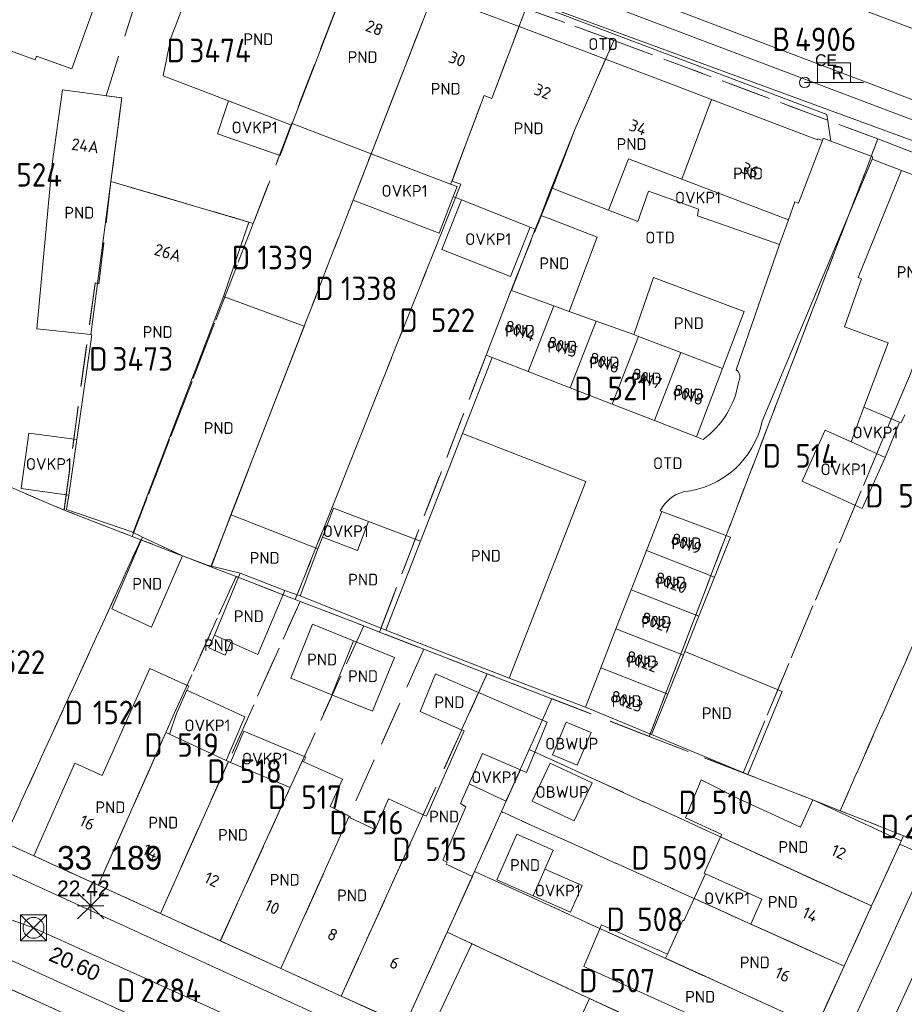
# Model space of a CAD drawing. Header units: metres. Extents: x 207644 to 210135, y 370459 to 373417.
# Tile 223 of 256: x 207975 to 208043, y 372463 to 372538. Entities that reach past the tile are written whole.
import ezdxf
from ezdxf.enums import TextEntityAlignment as Align

# ---------------------------------------------------------------- set-up
doc = ezdxf.new("R2010")
doc.units = ezdxf.units.M
doc.linetypes.add('HIDDEN2', pattern=[4.7625, 3.175, -1.5875])
for name, color, linetype in [('CON_BxH300x300mm', 7, 'Continuous'), ('CON_BxH500x750mm', 7, 'Continuous'), ('GB', 1, 'Continuous'), ('GB07', 1, 'Continuous'), ('GB11', 1, 'Continuous'), ('INV_BxH300x300mm', 7, 'Continuous'), ('KAD_perceelnummer', 212, 'Continuous'), ('KAD_sectie', 212, 'Continuous'), ('KAD_Vastgesteld_Perceel', 212, 'Continuous'), ('KO_INSPECTIE', 7, 'Continuous'), ('NAR', 7, 'Continuous'), ('NLV_inspectieput', 7, 'Continuous'), ('NNR_inspectieput', 7, 'Continuous'), ('NOD_inspectieput', 7, 'Continuous'), ('OBWUP', 7, 'Continuous'), ('OTD', 7, 'Continuous'), ('OVKP1', 7, 'Continuous'), ('PND', 7, 'Continuous'), ('trottoirkolk', 7, 'Continuous')]:
    doc.layers.add(name, color=color, linetype=linetype)
for name, color, linetype, lineweight in [('GIMGMV', 7, 'Continuous', 25), ('GMV', 7, 'Continuous', 25), ('GP1', 7, 'Continuous', 30), ('Q21_lantaarnpaal', 1, 'Continuous', 0), ('Q28_rioolput', 153, 'Continuous', 0), ('Q89_trottoirkolk_rechts', 153, 'Continuous', 0)]:
    doc.layers.add(name, color=color, linetype=linetype, lineweight=lineweight)
doc.styles.add('ISO', font='isocpeur.ttf', dxfattribs={"height": 1})
doc.styles.add('ISOCP', font='ISOCP.shx', dxfattribs={"height": 1.8})

# ---------------------------------------------------------------- blocks, each defined once
blk = doc.blocks.new('ACMAP_ANN_TEMPLATE_Vastgesteld_Perceelnummer')
at = {"layer": 'KAD_perceelnummer', "style": 'ISOCP'}
blk.add_attdef('Perceelnummer', text='', height=1.8, dxfattribs=at).set_placement((0, 0), align=Align.MIDDLE)
at = {"layer": 'KAD_sectie', "style": 'ISOCP'}
blk.add_attdef('sectie', text='', height=1.8, dxfattribs=at).set_placement((-2.7, 0), align=Align.MIDDLE_RIGHT)
blk = doc.blocks.new('Q89')
for p, q in [((1, 0), (0, 0)), ((3.5, 0), (4.5, 0))]:
    blk.add_line(p, q)
blk.add_lwpolyline([(1, 0), (3.5, 0), (3.5, 1.5), (1, 1.5), (1, 0)])
blk.add_text('R', height=1).set_placement((2.066, 0.247))
blk = doc.blocks.new('Q28')
at = {"linetype": 'Continuous'}
for p, q in [((-1, -1), (1, 1)), ((-1, 1), (1, -1))]:
    blk.add_line(p, q, dxfattribs=at)
blk.add_lwpolyline([(1, 1), (1, -1), (-1, -1), (-1, 1)], close=True)
blk = doc.blocks.new('Q21')
for p, q in [((-1, 1), (0, 0)), ((0, 1), (0, 0)), ((0, 0), (1, 1)), ((-1, 0), (0, 0)), ((-1, -1), (0, 0)), ((0, 0), (1, 0)), ((0, 0), (0, -1)), ((0, 0), (1, -1))]:
    blk.add_line(p, q)

msp = doc.modelspace()

# ---------------------------------------------------------------- linework, layer by layer
at = {"layer": 'CON_BxH300x300mm', "color": 253, "linetype": 'Continuous', "lineweight": 13}
for points in [[(207976.36, 372468.86), (207924.62, 372487.39)], [(208035.3, 372442.25), (207976.36, 372468.86)]]:
    msp.add_lwpolyline(points, dxfattribs=at)
at = {"layer": 'CON_BxH500x750mm', "color": 253, "linetype": 'Continuous', "lineweight": 13}
msp.add_lwpolyline([(207962.89, 372558.59), (208070.07, 372519.28)], dxfattribs=at)
at = {"layer": 'GB', "color": 253, "linetype": 'Continuous', "lineweight": 13}
for points in [[(207986.845, 372536.845), (207990.442, 372546.275)], [(208006.912, 372540.207), (208013.469, 372537.731)], [(208013.469, 372537.731), (208020.079, 372535.236)], [(207986.279, 372533.967), (207986.845, 372536.845)], [(207976.495, 372535.188), (207973.445, 372536.289)], [(207976.593, 372535.457), (207976.495, 372535.188)], [(208025.34, 372533.25), (208020.079, 372535.236)], [(207991.265, 372532.042), (207986.279, 372533.967)], [(207977.791, 372527.237), (207978.582, 372532.903)], [(207978.582, 372532.903), (207983.108, 372532.271)], [(208028.188, 372532.165), (208025.34, 372533.25)], [(207983.108, 372532.271), (207982.277, 372525.895)], [(208036.292, 372529.079), (208028.188, 372532.165)], [(208017.725, 372529.866), (208015.96, 372525.401)], [(208036.656, 372529.026), (208034.831, 372524.232)], [(208036.32, 372529.154), (208036.292, 372529.079)], [(208036.656, 372529.026), (208036.32, 372529.154)], [(208039.4, 372518.551), (208042.709, 372526.736)], [(208042.709, 372526.736), (208048.637, 372524.505)], [(207982.277, 372525.895), (207992.809, 372522.792)], [(208015.676, 372524.682), (208015.96, 372525.401)], [(208015.96, 372525.401), (208016.513, 372525.186)], [(208015.129, 372523.298), (208015.676, 372524.682)], [(208034.558, 372524.335), (208034.055, 372522.958)], [(208034.831, 372524.232), (208034.558, 372524.335)], [(208014.713, 372522.246), (208015.129, 372523.298)], [(208015.777, 372523.049), (208015.129, 372523.298)], [(208019.44, 372521.639), (208015.777, 372523.049)], [(208039.636, 372518.447), (208039.4, 372518.551)], [(207983.985, 372499.061), (207990.881, 372517.11)], [(208010.961, 372512.628), (208012.856, 372517.581)], [(208012.856, 372517.581), (208012.895, 372517.567)], [(208030.673, 372515.956), (208029.017, 372511.604)], [(207997.045, 372514.825), (207991.454, 372500.426)], [(207979.662, 372506.173), (207980.822, 372514.182)], [(208011.217, 372512.528), (208010.961, 372512.628)], [(208011.417, 372512.45), (208011.217, 372512.528)], [(208011.417, 372512.45), (208014.174, 372511.378)], [(208014.174, 372511.378), (208017.387, 372510.127)], [(208027.027, 372506.376), (208029.017, 372511.604)], [(208020.601, 372508.877), (208017.387, 372510.127)], [(208023.814, 372507.626), (208020.601, 372508.877)], [(208027.027, 372506.376), (208023.814, 372507.626)], [(207979.048, 372501.932), (207979.662, 372506.173)], [(207978.889, 372500.831), (207979.048, 372501.932)], [(207983.985, 372499.061), (207983.938, 372499.084)], [(207984.679, 372498.718), (207983.985, 372499.061)], [(208027.22, 372492.682), (208026.137, 372489.968)], [(207981.594, 372480.497), (207985.261, 372488.685)], [(207985.261, 372488.685), (207988.225, 372487.327)], [(208023.605, 372483.629), (208018.548, 372485.727)], [(207976.383, 372474.363), (207979.518, 372481.454)], [(207979.518, 372481.454), (207981.594, 372480.497)], [(208030.21, 372478.745), (208034.995, 372476.558)], [(208034.995, 372476.558), (208035.937, 372478.641)], [(208035.937, 372478.641), (208042.685, 372475.498)], [(208000.559, 372477.261), (208002.479, 372476.383)], [(208011.78, 372472.527), (208013.303, 372476.005)], [(208027.621, 372473.04), (208028.876, 372475.805)], [(208028.876, 372475.805), (208028.961, 372475.991)], [(208042.569, 372475.243), (208040.418, 372470.529)], [(208042.685, 372475.498), (208042.569, 372475.243)], [(207976.383, 372474.363), (207981.307, 372472.117)], [(208016.085, 372474.786), (208014.561, 372471.309)], [(208007.641, 372474.023), (208007.965, 372473.875)], [(208007.965, 372473.875), (208007.893, 372473.716)], [(208009.912, 372472.789), (208004.741, 372461.429)], [(208027.712, 372472.998), (208027.621, 372473.04)], [(207986.055, 372469.951), (207981.307, 372472.117)], [(208014.561, 372471.309), (208011.78, 372472.527)], [(208038.322, 372465.938), (208040.418, 372470.529)], [(207990.638, 372467.861), (207986.055, 372469.951)], [(208024.81, 372466.858), (208025.985, 372469.436)], [(208025.985, 372469.436), (208026.073, 372469.396)], [(207995.273, 372465.747), (207990.638, 372467.861)], [(208006.562, 372460.592), (208009.86, 372467.638)], [(208009.86, 372467.638), (208018.845, 372463.457)], [(208027.875, 372461.613), (208018.435, 372465.917)], [(208036.196, 372461.278), (208038.322, 372465.938)], [(207999.88, 372463.646), (207995.273, 372465.747)], [(208004.741, 372461.429), (207999.88, 372463.646)], [(208018.845, 372463.457), (208016.999, 372459.447)]]:
    msp.add_lwpolyline(points, dxfattribs=at)
at = {"layer": 'GB07', "color": 253, "linetype": 'Continuous', "lineweight": 13}
for points in [[(207996.119, 372530.322), (208000.814, 372542.509)], [(208002.165, 372528.011), (208006.912, 372540.207)], [(208011.402, 372532.232), (208013.469, 372537.731)], [(208020.079, 372535.236), (208017.725, 372529.866)], [(208008.328, 372525.918), (208010.81, 372532.454)], [(208010.81, 372532.454), (208011.402, 372532.232)], [(208028.188, 372532.165), (208025.902, 372526.061)], [(207980.751, 372514.19), (207982.277, 372525.895)], [(208008.328, 372525.918), (208008.241, 372525.689)], [(208012.895, 372517.567), (208016.125, 372516.392)], [(208014.174, 372511.378), (208016.125, 372516.392)], [(208017.301, 372515.965), (208016.125, 372516.392)], [(208017.387, 372510.127), (208019.369, 372515.219)], [(208020.601, 372508.877), (208022.61, 372514.042)], [(208022.61, 372514.042), (208022.233, 372514.186)], [(208022.61, 372514.042), (208025.833, 372512.816)], [(208023.814, 372507.626), (208025.833, 372512.816)], [(208025.833, 372512.816), (208029.017, 372511.604)], [(207989.959, 372496.485), (207991.454, 372500.426)], [(207991.714, 372500.324), (207991.454, 372500.426)], [(208028.411, 372495.664), (208023.213, 372497.69)], [(208027.22, 372492.682), (208022.047, 372494.699)], [(208020.88, 372491.709), (208026.03, 372489.701)], [(208000.821, 372490.786), (207999.155, 372486.671)], [(208026.137, 372489.968), (208026.03, 372489.701)], [(208024.839, 372486.719), (208026.03, 372489.701)], [(208019.714, 372488.718), (208024.839, 372486.719)], [(208009.084, 372483.981), (208010.379, 372486.841)], [(208023.605, 372483.629), (208024.839, 372486.719)], [(207986.477, 372483.783), (207981.307, 372472.117)], [(207986.75, 372483.657), (207986.477, 372483.783)], [(207991.255, 372481.571), (207986.055, 372469.951)], [(207996.892, 372481.591), (207995.975, 372479.578)], [(207996.997, 372481.545), (207996.892, 372481.591)], [(207995.975, 372479.578), (207990.638, 372467.861)], [(208000.488, 372477.404), (207995.273, 372465.747)], [(208006.154, 372477.506), (207999.88, 372463.646)], [(208028.876, 372475.805), (208040.418, 372470.529)], [(208027.712, 372472.998), (208032.023, 372471.042), (208031.198, 372469.147)], [(208026.851, 372471.105), (208031.198, 372469.147)], [(208031.198, 372469.147), (208038.322, 372465.938)], [(208024.81, 372466.858), (208024.661, 372466.531)], [(208024.661, 372466.531), (208036.196, 372461.278)]]:
    msp.add_lwpolyline(points, dxfattribs=at)
at = {"layer": 'GB11', "color": 253, "linetype": 'Continuous', "lineweight": 13}
for points in [[(207981.24, 372539.973), (207979.28, 372534.486)], [(207979.28, 372534.486), (207976.593, 372535.457)], [(207991.265, 372532.042), (207996.069, 372530.187)], [(207996.119, 372530.322), (207996.069, 372530.187)], [(208002.165, 372528.011), (207996.119, 372530.322)], [(208002.165, 372528.011), (208008.241, 372525.689)], [(208020.319, 372523.707), (208021.836, 372527.609), (208025.902, 372526.061)], [(207976.62, 372514.627), (207977.791, 372527.237)], [(208025.902, 372526.061), (208034.055, 372522.958)], [(208008.241, 372525.689), (208008.733, 372525.501)], [(208008.431, 372524.737), (208008.733, 372525.501)], [(208009.075, 372524.482), (208008.431, 372524.737)], [(208016.513, 372525.186), (208020.319, 372523.707)], [(208014.319, 372522.402), (208009.075, 372524.482)], [(207992.809, 372522.792), (207990.881, 372517.11)], [(208012.895, 372517.567), (208014.713, 372522.246)], [(208014.713, 372522.246), (208014.319, 372522.402)], [(208017.301, 372515.965), (208019.44, 372521.639)], [(208022.233, 372514.186), (208023.759, 372518.557)], [(208023.759, 372518.557), (208030.673, 372515.956)], [(208038.339, 372514.788), (208039.636, 372518.447)], [(207990.881, 372517.11), (207997.045, 372514.825)], [(208017.301, 372515.965), (208019.369, 372515.219)], [(208019.369, 372515.219), (208022.233, 372514.186)], [(208041.694, 372513.553), (208038.339, 372514.788)], [(207980.751, 372514.19), (207976.62, 372514.627)], [(207980.822, 372514.182), (207980.751, 372514.19)], [(208039.83, 372508.642), (208041.694, 372513.553)], [(208039.833, 372508.641), (208039.83, 372508.642)], [(208042.557, 372507.503), (208039.833, 372508.641)], [(208042.97, 372508.06), (208042.669, 372507.456)], [(208042.669, 372507.456), (208042.557, 372507.503)], [(208005.944, 372498.395), (208009.159, 372506.645)], [(208018.586, 372502.971), (208009.159, 372506.645)], [(208012.727, 372487.937), (208018.586, 372502.971)], [(207983.938, 372499.084), (207978.889, 372500.831)], [(208024.379, 372500.681), (208023.213, 372497.69)], [(208024.379, 372500.681), (208029.624, 372498.704)], [(207998.098, 372497.812), (207991.714, 372500.324)], [(207998.44, 372498.706), (208001.115, 372497.684), (208001.964, 372499.906)], [(208001.964, 372499.906), (208005.944, 372498.395)], [(207982.354, 372493.246), (207984.679, 372498.718)], [(207984.679, 372498.718), (207987.754, 372497.277)], [(207998.098, 372497.812), (207998.44, 372498.706)], [(208003.3, 372491.611), (208005.944, 372498.395)], [(208028.411, 372495.664), (208029.624, 372498.704)], [(207996.732, 372494.237), (207998.098, 372497.812)], [(208022.047, 372494.699), (208023.213, 372497.69)], [(207987.754, 372497.277), (207985.373, 372491.84)], [(207987.757, 372497.283), (207987.754, 372497.277)], [(207989.648, 372496.559), (207987.757, 372497.283)], [(207989.959, 372496.485), (207989.648, 372496.559)], [(207992.05, 372495.987), (207989.959, 372496.485)], [(207990.194, 372491.233), (207992.147, 372495.95)], [(207992.147, 372495.95), (207992.05, 372495.987)], [(207995.581, 372494.624), (207992.147, 372495.95)], [(208027.22, 372492.682), (208028.411, 372495.664)], [(207995.581, 372494.624), (207993.508, 372489.745)], [(207995.581, 372494.624), (207996.732, 372494.237)], [(208020.88, 372491.709), (208022.047, 372494.699)], [(208003.3, 372491.611), (207996.732, 372494.237)], [(207985.373, 372491.84), (207982.354, 372493.246)], [(207997.696, 372492.057), (207996.024, 372487.945)], [(208000.821, 372490.786), (207997.696, 372492.057)], [(208012.727, 372487.937), (208003.3, 372491.611)], [(208019.714, 372488.718), (208020.88, 372491.709)], [(207991.454, 372490.667), (207991.013, 372489.684), (207989.753, 372490.25), (207990.194, 372491.233)], [(207991.454, 372490.667), (207990.194, 372491.233)], [(207993.508, 372489.745), (207991.454, 372490.667)], [(208000.821, 372490.786), (208003.946, 372489.515)], [(208026.137, 372489.968), (208033.573, 372486.907)], [(208003.946, 372489.515), (208002.274, 372485.403)], [(208018.548, 372485.727), (208019.714, 372488.718)], [(207996.024, 372487.945), (207999.155, 372486.671)], [(208005.922, 372485.388), (208007.097, 372488.256)], [(208007.097, 372488.256), (208010.379, 372486.841)], [(207987.298, 372485.226), (207988.088, 372487.016)], [(207988.088, 372487.016), (207988.225, 372487.327)], [(208033.573, 372486.907), (208030.949, 372480.582)], [(208002.274, 372485.403), (207999.155, 372486.671)], [(208010.379, 372486.841), (208015.615, 372484.584)], [(208009.084, 372483.981), (208005.922, 372485.388)], [(207987.298, 372485.226), (207986.75, 372483.657)], [(208006.404, 372477.392), (208009.266, 372483.9)], [(208009.266, 372483.9), (208009.084, 372483.981)], [(208015.615, 372484.584), (208014.05, 372480.741)], [(207986.75, 372483.657), (207991.091, 372481.647)], [(208030.949, 372480.582), (208023.605, 372483.629)], [(207991.091, 372481.647), (207991.255, 372481.571)], [(208010.678, 372482.169), (208009.66, 372479.861)], [(208013.593, 372480.934), (208010.678, 372482.169)], [(207991.255, 372481.571), (207991.426, 372481.492)], [(207991.426, 372481.492), (207995.975, 372479.578)], [(207996.997, 372481.545), (207999.985, 372480.226)], [(208014.05, 372480.741), (208013.593, 372480.934)], [(207999.985, 372480.226), (207999.029, 372478.125)], [(208026.199, 372477.272), (208027.397, 372480.169)], [(208027.397, 372480.169), (208030.21, 372478.745)], [(208009.66, 372479.861), (208008.995, 372478.353)], [(208002.479, 372476.383), (208003.504, 372478.713)], [(208003.504, 372478.713), (208006.154, 372477.506)], [(207999.029, 372478.125), (208000.488, 372477.404)], [(208009.411, 372478.097), (208007.641, 372474.023)], [(208008.995, 372478.353), (208009.411, 372478.097)], [(208000.488, 372477.404), (208000.569, 372477.364)], [(208000.569, 372477.364), (208000.559, 372477.261)], [(208006.154, 372477.506), (208006.404, 372477.392)], [(208028.961, 372475.991), (208026.199, 372477.272)], [(208013.303, 372476.005), (208016.085, 372474.786)], [(208007.893, 372473.716), (208009.912, 372472.789)], [(208026.073, 372469.396), (208026.851, 372471.105)], [(208018.435, 372465.917), (208019.765, 372469.096)], [(208019.765, 372469.096), (208024.81, 372466.858)]]:
    msp.add_lwpolyline(points, dxfattribs=at)
at = {"layer": 'GIMGMV', "color": 253, "linetype": 'Continuous', "lineweight": 13}
for points in [[(208017.084, 372484.582), (208016.019, 372482.091)], [(208018.975, 372483.773), (208017.084, 372484.582)], [(208017.91, 372481.282), (208018.975, 372483.773)], [(208016.019, 372482.091), (208017.91, 372481.282)], [(208015.854, 372481.451), (208014.475, 372478.55)], [(208019.051, 372479.931), (208015.854, 372481.451)], [(208017.672, 372477.03), (208019.051, 372479.931)], [(208014.475, 372478.55), (208017.672, 372477.03)]]:
    msp.add_lwpolyline(points, dxfattribs=at)
at = {"layer": 'GMV', "color": 253, "linetype": 'Continuous', "lineweight": 13}
for points in [[(208056.42, 372527.27), (207988.142, 372553.132)], [(208045.227, 372529.976), (207985.32, 372552.616)], [(208078.746, 372524.357), (208008.673, 372550.69)], [(208036.99, 372530.999), (208003.213, 372543.795)], [(208037.299, 372528.969), (208036.99, 372530.999)], [(208036.717, 372529.188), (208036.656, 372529.026)], [(208037.299, 372528.969), (208036.717, 372529.188)], [(208040.376, 372527.814), (208037.299, 372528.969)], [(208040.455, 372527.584), (208032.061, 372507.568)], [(208040.511, 372527.763), (208040.376, 372527.814)], [(208040.455, 372527.584), (208040.511, 372527.763)], [(208042.709, 372526.736), (208040.455, 372527.584)], [(208034.055, 372522.958), (208033.367, 372521.078)], [(208033.367, 372521.078), (208030.061, 372511.495)], [(208009.159, 372506.645), (208011.417, 372512.45)], [(208027.542, 372506.176), (208027.027, 372506.376)], [(208024.26, 372500.728), (208024.379, 372500.681)], [(208018.548, 372485.727), (208012.727, 372487.937)], [(207971.298, 372476.658), (207976.383, 372474.363)], [(208029.306, 372447.933), (207967.574, 372476.195)], [(208042.569, 372475.243), (208045.596, 372473.87)], [(208034.434, 372451.672), (208043.803, 372472.238)], [(208036.545, 372449.799), (208046.723, 372472.024)], [(208026.828, 372442.563), (207965.048, 372470.753)], [(207977.485, 372462.871), (207971.962, 372465.371)]]:
    msp.add_lwpolyline(points, dxfattribs=at)
for points in [[(208030.061, 372511.495, -0.401089), (208030.266, 372510.625)], [(208030.266, 372510.625, -0.20058), (208027.542, 372506.176)], [(208032.061, 372507.568, -0.326504), (208026.035, 372502.182)], [(208026.035, 372502.182, 0.202846), (208024.26, 372500.728)]]:
    msp.add_lwpolyline(points, format="xyb", dxfattribs=at)
at = {"layer": 'GP1', "color": 253, "linetype": 'Continuous', "lineweight": 13}
for points in [[(207990.416, 372529.534), (207991.265, 372532.042)], [(207996.069, 372530.187), (207995.2, 372527.87)], [(207995.2, 372527.87), (207990.416, 372529.534)], [(208008.431, 372524.737), (208007.362, 372521.938), (208000.799, 372524.466), (208002.165, 372528.011)], [(208022.542, 372522.843), (208023.376, 372525.147)], [(208023.376, 372525.147), (208025.302, 372524.459)], [(208014.319, 372522.402), (208012.821, 372518.626), (208007.577, 372520.705), (208009.075, 372524.482)], [(208027.186, 372523.786), (208025.302, 372524.459)], [(208027.108, 372523.256), (208027.186, 372523.786)], [(208020.319, 372523.707), (208022.542, 372522.843)], [(208033.367, 372521.078), (208027.108, 372523.256)], [(208039.83, 372508.642), (208038.857, 372505.983)], [(208042.557, 372507.503), (208041.45, 372504.811)], [(207975.405, 372502.431), (207975.997, 372506.67)], [(207975.997, 372506.67), (207979.662, 372506.173)], [(208035.099, 372502.98), (208036.863, 372506.884)], [(208036.863, 372506.884), (208038.857, 372505.983)], [(208041.45, 372504.811), (208038.857, 372505.983)], [(208041.45, 372504.811), (208039.686, 372500.907)], [(208039.686, 372500.907), (208035.099, 372502.98)], [(207979.048, 372501.932), (207975.405, 372502.431)], [(207998.44, 372498.706), (207999.289, 372500.928), (208001.964, 372499.906)], [(207988.088, 372487.016), (207992.521, 372484.992), (207991.091, 372481.647)], [(207991.426, 372481.492), (207992.434, 372483.888)], [(207992.434, 372483.888), (207997.165, 372481.9)], [(207997.165, 372481.9), (207996.997, 372481.545)], [(208012.457, 372478.536), (208013.593, 372480.934)], [(208012.457, 372478.536), (208009.66, 372479.861)], [(208014.561, 372471.309), (208015.454, 372473.347)], [(208015.454, 372473.347), (208018.302, 372472.099)], [(208026.851, 372471.105), (208027.712, 372472.998)], [(208018.302, 372472.099), (208017.408, 372470.061)], [(208017.408, 372470.061), (208014.561, 372471.309)]]:
    msp.add_lwpolyline(points, dxfattribs=at)
at = {"layer": 'KAD_Vastgesteld_Perceel', "color": 253, "linetype": 'HIDDEN2', "lineweight": 13}
for points in [[(207987.142, 372549.107), (207981.909, 372532.438), (207983.108, 372532.271), (207982.277, 372525.895), (207981.36, 372518.078), (207981.069, 372518.154), (207978.703, 372500.779), (207973.759, 372502.891), (207968.913, 372504.957), (207970.77, 372522.337), (207971.118, 372525.599), (207971.879, 372530.29), (207973.442, 372536.279), (207978.837, 372552.016), (207987.142, 372549.107)], [(207993.151, 372522.691), (207982.277, 372525.895), (207983.108, 372532.271), (207981.909, 372532.438), (207987.142, 372549.107), (208001.282, 372543.72), (207993.151, 372522.691)], [(207989.909, 372496.446), (207984.563, 372498.514), (207983.903, 372498.77), (207993.151, 372522.691), (208001.282, 372543.72), (208007.414, 372541.496), (208002.26, 372528.257), (207989.909, 372496.446)], [(208013.988, 372539.111), (208011.402, 372532.232), (208010.81, 372532.454), (208009.43, 372528.822), (208008.354, 372525.926), (208009.016, 372525.672), (207996.368, 372493.948), (207991.838, 372495.7), (207989.909, 372496.446), (208002.26, 372528.257), (208007.414, 372541.496), (208013.988, 372539.111)], [(208013.988, 372539.111), (208020.709, 372536.674), (208017.725, 372529.866), (208016.185, 372525.793), (208012.856, 372517.581), (208010.961, 372512.628), (208002.798, 372491.462), (208001.599, 372491.926), (207996.731, 372493.807), (207996.368, 372493.948), (208009.016, 372525.672), (208008.354, 372525.926), (208009.43, 372528.822), (208010.81, 372532.454), (208011.402, 372532.232), (208013.988, 372539.111)], [(208040.896, 372529.14), (208023.427, 372483.483), (208015.989, 372486.361), (208011.03, 372488.279), (208006.19, 372490.15), (208002.798, 372491.462), (208010.961, 372512.628), (208012.856, 372517.581), (208016.185, 372525.793), (208017.725, 372529.866), (208020.709, 372536.674), (208040.896, 372529.14)], [(208040.896, 372529.14), (208049.217, 372525.946), (208045.185, 372515.931), (208043.308, 372511.023), (208030.591, 372480.711), (208023.427, 372483.483), (208040.896, 372529.14)], [(207978.703, 372500.779), (207981.069, 372518.154), (207981.36, 372518.078), (207982.277, 372525.895), (207993.151, 372522.691), (207983.903, 372498.77), (207978.703, 372500.779)], [(208030.591, 372480.711), (208043.308, 372511.023), (208045.185, 372515.931), (208049.217, 372525.946), (208057.764, 372522.789), (208038.022, 372477.812), (208035.937, 372478.641), (208030.591, 372480.711)], [(208042.868, 372475.9), (208038.022, 372477.812), (208057.764, 372522.789), (208062.006, 372521.223), (208054.585, 372504.107), (208052.006, 372498.057), (208044.328, 372478.537), (208043.23, 372475.756), (208042.868, 372475.9)], [(207965.461, 372479.325), (207972.123, 372493.686), (207973.759, 372502.891), (207978.703, 372500.779), (207983.903, 372498.77), (207984.563, 372498.514), (207974.012, 372475.433), (207971.298, 372476.658), (207965.461, 372479.325)], [(207976.383, 372474.363), (207974.012, 372475.433), (207984.563, 372498.514), (207989.909, 372496.446), (207991.838, 372495.7), (207987.147, 372485.295), (207981.307, 372472.118), (207976.383, 372474.363)], [(207981.307, 372472.118), (207987.147, 372485.295), (207991.838, 372495.7), (207996.368, 372493.948), (207996.731, 372493.807), (207986.056, 372469.953), (207981.307, 372472.118)], [(207986.056, 372469.953), (207996.731, 372493.807), (208001.599, 372491.926), (207990.639, 372467.863), (207986.056, 372469.953)], [(207990.639, 372467.863), (208001.599, 372491.926), (208002.798, 372491.462), (208006.19, 372490.15), (207995.274, 372465.75), (207990.639, 372467.863)], [(207995.274, 372465.75), (208006.19, 372490.15), (208011.03, 372488.279), (207999.881, 372463.649), (207995.274, 372465.75)], [(208004.744, 372461.432), (207999.881, 372463.649), (208011.03, 372488.279), (208015.989, 372486.361), (208014.253, 372482.489), (208012.121, 372477.739), (208010.068, 372473.176), (208007.97, 372468.524), (208007.854, 372468.268), (208004.744, 372461.432)], [(208042.868, 372475.9), (208040.417, 372470.529), (208014.253, 372482.489), (208015.989, 372486.361), (208023.427, 372483.483), (208030.591, 372480.711), (208035.937, 372478.641), (208038.022, 372477.812), (208042.868, 372475.9)], [(208040.417, 372470.529), (208038.322, 372465.938), (208012.121, 372477.739), (208014.253, 372482.489), (208040.417, 372470.529)], [(208038.322, 372465.938), (208036.195, 372461.278), (208010.068, 372473.176), (208012.121, 372477.739), (208038.322, 372465.938)], [(208036.195, 372461.278), (208034.001, 372456.469), (208018.845, 372463.457), (208007.97, 372468.524), (208010.068, 372473.176), (208036.195, 372461.278)], [(208031.259, 372450.46), (208029.773, 372449.96), (208019.291, 372454.765), (208015.616, 372456.444), (208006.562, 372460.592), (208004.744, 372461.432), (208007.854, 372468.268), (208007.97, 372468.524), (208018.845, 372463.457), (208034.001, 372456.469), (208031.259, 372450.46)], [(207970.204, 372433.864), (207974.535, 372464.197), (207977.485, 372462.871), (207982.354, 372460.651), (207977.045, 372449.255), (207972.109, 372432.708), (207970.13, 372433.354), (207970.204, 372433.864)]]:
    msp.add_lwpolyline(points, close=True, dxfattribs=at)
for points in [[(208152.38, 372487.768), (208125.249, 372497.909), (208115.389, 372501.595), (208108.536, 372504.157), (208107.913, 372504.39), (208099.846, 372507.405), (208095.281, 372509.111), (208090.744, 372510.807), (208086.271, 372512.479), (208081.707, 372514.185), (208075.681, 372516.438), (208066.29, 372519.641), (208062.006, 372521.223), (208057.764, 372522.789), (208049.217, 372525.946), (208040.896, 372529.14), (208020.709, 372536.674), (208013.988, 372539.111)], [(208036.195, 372461.278), (208038.322, 372465.938), (208040.417, 372470.529), (208042.868, 372475.9), (208043.23, 372475.756), (208045.918, 372474.679), (208047.15, 372477.245), (208051.13, 372485.933), (208059.828, 372504.947), (208066.29, 372519.641), (208075.681, 372516.438), (208067.532, 372498.696), (208064.976, 372493.131), (208062.974, 372488.772), (208060.906, 372484.27), (208058.836, 372479.763), (208055.611, 372472.743), (208053.335, 372467.789), (208051.127, 372462.981)], [(207974.012, 372475.433), (207976.383, 372474.363), (207981.307, 372472.118), (207986.056, 372469.953), (207990.639, 372467.863), (207995.274, 372465.75), (207999.881, 372463.649), (208004.744, 372461.432), (208006.562, 372460.592), (208015.616, 372456.444), (208019.291, 372454.765), (208029.773, 372449.96), (208031.259, 372450.46), (208026.235, 372439.356), (208025.667, 372440.864), (208007.629, 372449.139), (208005.824, 372449.948), (208001.07, 372452.116), (207996.395, 372454.248), (207991.799, 372456.344), (207987.054, 372458.508), (207982.354, 372460.651), (207977.485, 372462.871), (207974.535, 372464.197)]]:
    msp.add_lwpolyline(points, dxfattribs=at)
at = {"layer": 'NOD_inspectieput', "color": 253, "lineweight": 13}
msp.add_circle((207976.36, 372468.86), 0.8, dxfattribs=at)
at = {"layer": 'trottoirkolk', "color": 253, "lineweight": 13}
msp.add_circle((208035.3, 372533.46), 0.4, dxfattribs=at)

# ---------------------------------------------------------------- block references
at = {"layer": 'KAD_Vastgesteld_Perceel', "color": 253, "linetype": 'HIDDEN2', "lineweight": 13}
ref = msp.add_blockref('ACMAP_ANN_TEMPLATE_Vastgesteld_Perceelnummer', (208036.902, 372536.753), dxfattribs=at)
ref.add_attrib('Perceelnummer', '4906', dxfattribs={"layer": 'KAD_perceelnummer', "lineweight": 13, "height": 1.8, "style": 'ISOCP'}).set_placement((208036.902, 372536.753), align=Align.MIDDLE)
ref.add_attrib('sectie', 'B', dxfattribs={"layer": 'KAD_sectie', "lineweight": 13, "height": 1.8, "style": 'ISOCP'}).set_placement((208034.202, 372536.753), align=Align.MIDDLE_RIGHT)
ref = msp.add_blockref('ACMAP_ANN_TEMPLATE_Vastgesteld_Perceelnummer', (207990.627, 372535.899), dxfattribs=at)
ref.add_attrib('Perceelnummer', '3474', dxfattribs={"layer": 'KAD_perceelnummer', "lineweight": 13, "height": 1.8, "style": 'ISOCP'}).set_placement((207990.627, 372535.899), align=Align.MIDDLE)
ref.add_attrib('sectie', 'D', dxfattribs={"layer": 'KAD_sectie', "lineweight": 13, "height": 1.8, "style": 'ISOCP'}).set_placement((207987.927, 372535.899), align=Align.MIDDLE_RIGHT)
ref = msp.add_blockref('ACMAP_ANN_TEMPLATE_Vastgesteld_Perceelnummer', (207976.795, 372526.398), dxfattribs=at)
ref.add_attrib('Perceelnummer', '524', dxfattribs={"layer": 'KAD_perceelnummer', "lineweight": 13, "height": 1.8, "style": 'ISOCP'}).set_placement((207976.795, 372526.398), align=Align.MIDDLE)
ref.add_attrib('sectie', 'D', dxfattribs={"layer": 'KAD_sectie', "lineweight": 13, "height": 1.8, "style": 'ISOCP'}).set_placement((207974.095, 372526.398), align=Align.MIDDLE_RIGHT)
ref = msp.add_blockref('ACMAP_ANN_TEMPLATE_Vastgesteld_Perceelnummer', (207995.615, 372520.083), dxfattribs=at)
ref.add_attrib('Perceelnummer', '1339', dxfattribs={"layer": 'KAD_perceelnummer', "lineweight": 13, "height": 1.8, "style": 'ISOCP'}).set_placement((207995.615, 372520.083), align=Align.MIDDLE)
ref.add_attrib('sectie', 'D', dxfattribs={"layer": 'KAD_sectie', "lineweight": 13, "height": 1.8, "style": 'ISOCP'}).set_placement((207992.915, 372520.083), align=Align.MIDDLE_RIGHT)
ref = msp.add_blockref('ACMAP_ANN_TEMPLATE_Vastgesteld_Perceelnummer', (208002.008, 372517.722), dxfattribs=at)
ref.add_attrib('Perceelnummer', '1338', dxfattribs={"layer": 'KAD_perceelnummer', "lineweight": 13, "height": 1.8, "style": 'ISOCP'}).set_placement((208002.008, 372517.722), align=Align.MIDDLE)
ref.add_attrib('sectie', 'D', dxfattribs={"layer": 'KAD_sectie', "lineweight": 13, "height": 1.8, "style": 'ISOCP'}).set_placement((207999.308, 372517.722), align=Align.MIDDLE_RIGHT)
ref = msp.add_blockref('ACMAP_ANN_TEMPLATE_Vastgesteld_Perceelnummer', (208008.427, 372515.287), dxfattribs=at)
ref.add_attrib('Perceelnummer', '522', dxfattribs={"layer": 'KAD_perceelnummer', "lineweight": 13, "height": 1.8, "style": 'ISOCP'}).set_placement((208008.427, 372515.287), align=Align.MIDDLE)
ref.add_attrib('sectie', 'D', dxfattribs={"layer": 'KAD_sectie', "lineweight": 13, "height": 1.8, "style": 'ISOCP'}).set_placement((208005.727, 372515.287), align=Align.MIDDLE_RIGHT)
ref = msp.add_blockref('ACMAP_ANN_TEMPLATE_Vastgesteld_Perceelnummer', (207984.711, 372512.332), dxfattribs=at)
ref.add_attrib('Perceelnummer', '3473', dxfattribs={"layer": 'KAD_perceelnummer', "lineweight": 13, "height": 1.8, "style": 'ISOCP'}).set_placement((207984.711, 372512.332), align=Align.MIDDLE)
ref.add_attrib('sectie', 'D', dxfattribs={"layer": 'KAD_sectie', "lineweight": 13, "height": 1.8, "style": 'ISOCP'}).set_placement((207982.011, 372512.332), align=Align.MIDDLE_RIGHT)
ref = msp.add_blockref('ACMAP_ANN_TEMPLATE_Vastgesteld_Perceelnummer', (208021.79, 372510.079), dxfattribs=at)
ref.add_attrib('Perceelnummer', '521', dxfattribs={"layer": 'KAD_perceelnummer', "lineweight": 13, "height": 1.8, "style": 'ISOCP'}).set_placement((208021.79, 372510.079), align=Align.MIDDLE)
ref.add_attrib('sectie', 'D', dxfattribs={"layer": 'KAD_sectie', "lineweight": 13, "height": 1.8, "style": 'ISOCP'}).set_placement((208019.09, 372510.079), align=Align.MIDDLE_RIGHT)
ref = msp.add_blockref('ACMAP_ANN_TEMPLATE_Vastgesteld_Perceelnummer', (208036.191, 372504.926), dxfattribs=at)
ref.add_attrib('Perceelnummer', '514', dxfattribs={"layer": 'KAD_perceelnummer', "lineweight": 13, "height": 1.8, "style": 'ISOCP'}).set_placement((208036.191, 372504.926), align=Align.MIDDLE)
ref.add_attrib('sectie', 'D', dxfattribs={"layer": 'KAD_sectie', "lineweight": 13, "height": 1.8, "style": 'ISOCP'}).set_placement((208033.491, 372504.926), align=Align.MIDDLE_RIGHT)
ref = msp.add_blockref('ACMAP_ANN_TEMPLATE_Vastgesteld_Perceelnummer', (208044.029, 372501.879), dxfattribs=at)
ref.add_attrib('Perceelnummer', '513', dxfattribs={"layer": 'KAD_perceelnummer', "lineweight": 13, "height": 1.8, "style": 'ISOCP'}).set_placement((208044.029, 372501.879), align=Align.MIDDLE)
ref.add_attrib('sectie', 'D', dxfattribs={"layer": 'KAD_sectie', "lineweight": 13, "height": 1.8, "style": 'ISOCP'}).set_placement((208041.329, 372501.879), align=Align.MIDDLE_RIGHT)
ref = msp.add_blockref('ACMAP_ANN_TEMPLATE_Vastgesteld_Perceelnummer', (207975.156, 372489.162), dxfattribs=at)
ref.add_attrib('Perceelnummer', '1522', dxfattribs={"layer": 'KAD_perceelnummer', "lineweight": 13, "height": 1.8, "style": 'ISOCP'}).set_placement((207975.156, 372489.162), align=Align.MIDDLE)
ref.add_attrib('sectie', 'D', dxfattribs={"layer": 'KAD_sectie', "lineweight": 13, "height": 1.8, "style": 'ISOCP'}).set_placement((207972.456, 372489.162), align=Align.MIDDLE_RIGHT)
ref = msp.add_blockref('ACMAP_ANN_TEMPLATE_Vastgesteld_Perceelnummer', (207982.843, 372485.316), dxfattribs=at)
ref.add_attrib('Perceelnummer', '1521', dxfattribs={"layer": 'KAD_perceelnummer', "lineweight": 13, "height": 1.8, "style": 'ISOCP'}).set_placement((207982.843, 372485.316), align=Align.MIDDLE)
ref.add_attrib('sectie', 'D', dxfattribs={"layer": 'KAD_sectie', "lineweight": 13, "height": 1.8, "style": 'ISOCP'}).set_placement((207980.143, 372485.316), align=Align.MIDDLE_RIGHT)
ref = msp.add_blockref('ACMAP_ANN_TEMPLATE_Vastgesteld_Perceelnummer', (207988.935, 372482.827), dxfattribs=at)
ref.add_attrib('Perceelnummer', '519', dxfattribs={"layer": 'KAD_perceelnummer', "lineweight": 13, "height": 1.8, "style": 'ISOCP'}).set_placement((207988.935, 372482.827), align=Align.MIDDLE)
ref.add_attrib('sectie', 'D', dxfattribs={"layer": 'KAD_sectie', "lineweight": 13, "height": 1.8, "style": 'ISOCP'}).set_placement((207986.235, 372482.827), align=Align.MIDDLE_RIGHT)
ref = msp.add_blockref('ACMAP_ANN_TEMPLATE_Vastgesteld_Perceelnummer', (207993.737, 372480.835), dxfattribs=at)
ref.add_attrib('Perceelnummer', '518', dxfattribs={"layer": 'KAD_perceelnummer', "lineweight": 13, "height": 1.8, "style": 'ISOCP'}).set_placement((207993.737, 372480.835), align=Align.MIDDLE)
ref.add_attrib('sectie', 'D', dxfattribs={"layer": 'KAD_sectie', "lineweight": 13, "height": 1.8, "style": 'ISOCP'}).set_placement((207991.037, 372480.835), align=Align.MIDDLE_RIGHT)
ref = msp.add_blockref('ACMAP_ANN_TEMPLATE_Vastgesteld_Perceelnummer', (207998.384, 372478.838), dxfattribs=at)
ref.add_attrib('Perceelnummer', '517', dxfattribs={"layer": 'KAD_perceelnummer', "lineweight": 13, "height": 1.8, "style": 'ISOCP'}).set_placement((207998.384, 372478.838), align=Align.MIDDLE)
ref.add_attrib('sectie', 'D', dxfattribs={"layer": 'KAD_sectie', "lineweight": 13, "height": 1.8, "style": 'ISOCP'}).set_placement((207995.684, 372478.838), align=Align.MIDDLE_RIGHT)
ref = msp.add_blockref('ACMAP_ANN_TEMPLATE_Vastgesteld_Perceelnummer', (208029.765, 372478.445), dxfattribs=at)
ref.add_attrib('Perceelnummer', '510', dxfattribs={"layer": 'KAD_perceelnummer', "lineweight": 13, "height": 1.8, "style": 'ISOCP'}).set_placement((208029.765, 372478.445), align=Align.MIDDLE)
ref.add_attrib('sectie', 'D', dxfattribs={"layer": 'KAD_sectie', "lineweight": 13, "height": 1.8, "style": 'ISOCP'}).set_placement((208027.065, 372478.445), align=Align.MIDDLE_RIGHT)
ref = msp.add_blockref('ACMAP_ANN_TEMPLATE_Vastgesteld_Perceelnummer', (208003.07, 372476.9), dxfattribs=at)
ref.add_attrib('Perceelnummer', '516', dxfattribs={"layer": 'KAD_perceelnummer', "lineweight": 13, "height": 1.8, "style": 'ISOCP'}).set_placement((208003.07, 372476.9), align=Align.MIDDLE)
ref.add_attrib('sectie', 'D', dxfattribs={"layer": 'KAD_sectie', "lineweight": 13, "height": 1.8, "style": 'ISOCP'}).set_placement((208000.37, 372476.9), align=Align.MIDDLE_RIGHT)
ref = msp.add_blockref('ACMAP_ANN_TEMPLATE_Vastgesteld_Perceelnummer', (208045.205, 372476.608), dxfattribs=at)
ref.add_attrib('Perceelnummer', '2246', dxfattribs={"layer": 'KAD_perceelnummer', "lineweight": 13, "height": 1.8, "style": 'ISOCP'}).set_placement((208045.205, 372476.608), align=Align.MIDDLE)
ref.add_attrib('sectie', 'D', dxfattribs={"layer": 'KAD_sectie', "lineweight": 13, "height": 1.8, "style": 'ISOCP'}).set_placement((208042.505, 372476.608), align=Align.MIDDLE_RIGHT)
ref = msp.add_blockref('ACMAP_ANN_TEMPLATE_Vastgesteld_Perceelnummer', (208007.889, 372474.856), dxfattribs=at)
ref.add_attrib('Perceelnummer', '515', dxfattribs={"layer": 'KAD_perceelnummer', "lineweight": 13, "height": 1.8, "style": 'ISOCP'}).set_placement((208007.889, 372474.856), align=Align.MIDDLE)
ref.add_attrib('sectie', 'D', dxfattribs={"layer": 'KAD_sectie', "lineweight": 13, "height": 1.8, "style": 'ISOCP'}).set_placement((208005.189, 372474.856), align=Align.MIDDLE_RIGHT)
ref = msp.add_blockref('ACMAP_ANN_TEMPLATE_Vastgesteld_Perceelnummer', (208026.153, 372474.214), dxfattribs=at)
ref.add_attrib('Perceelnummer', '509', dxfattribs={"layer": 'KAD_perceelnummer', "lineweight": 13, "height": 1.8, "style": 'ISOCP'}).set_placement((208026.153, 372474.214), align=Align.MIDDLE)
ref.add_attrib('sectie', 'D', dxfattribs={"layer": 'KAD_sectie', "lineweight": 13, "height": 1.8, "style": 'ISOCP'}).set_placement((208023.453, 372474.214), align=Align.MIDDLE_RIGHT)
ref = msp.add_blockref('ACMAP_ANN_TEMPLATE_Vastgesteld_Perceelnummer', (208024.258, 372469.509), dxfattribs=at)
ref.add_attrib('Perceelnummer', '508', dxfattribs={"layer": 'KAD_perceelnummer', "lineweight": 13, "height": 1.8, "style": 'ISOCP'}).set_placement((208024.258, 372469.509), align=Align.MIDDLE)
ref.add_attrib('sectie', 'D', dxfattribs={"layer": 'KAD_sectie', "lineweight": 13, "height": 1.8, "style": 'ISOCP'}).set_placement((208021.558, 372469.509), align=Align.MIDDLE_RIGHT)
ref = msp.add_blockref('ACMAP_ANN_TEMPLATE_Vastgesteld_Perceelnummer', (208022.163, 372464.823), dxfattribs=at)
ref.add_attrib('Perceelnummer', '507', dxfattribs={"layer": 'KAD_perceelnummer', "lineweight": 13, "height": 1.8, "style": 'ISOCP'}).set_placement((208022.163, 372464.823), align=Align.MIDDLE)
ref.add_attrib('sectie', 'D', dxfattribs={"layer": 'KAD_sectie', "lineweight": 13, "height": 1.8, "style": 'ISOCP'}).set_placement((208019.463, 372464.823), align=Align.MIDDLE_RIGHT)
ref = msp.add_blockref('ACMAP_ANN_TEMPLATE_Vastgesteld_Perceelnummer', (207986.848, 372464.088), dxfattribs=at)
ref.add_attrib('Perceelnummer', '2284', dxfattribs={"layer": 'KAD_perceelnummer', "lineweight": 13, "height": 1.8, "style": 'ISOCP'}).set_placement((207986.848, 372464.088), align=Align.MIDDLE)
ref.add_attrib('sectie', 'D', dxfattribs={"layer": 'KAD_sectie', "lineweight": 13, "height": 1.8, "style": 'ISOCP'}).set_placement((207984.148, 372464.088), align=Align.MIDDLE_RIGHT)
at = {"layer": 'Q21_lantaarnpaal', "color": 253}
msp.add_blockref('Q21', (207980.733, 372470.536), dxfattribs=at)
at = {"layer": 'Q28_rioolput', "color": 253}
msp.add_blockref('Q28', (207976.356, 372468.856), dxfattribs=at)
at = {"layer": 'Q89_trottoirkolk_rechts', "color": 253}
msp.add_blockref('Q89', (208035.295, 372533.455), dxfattribs=at)

# ---------------------------------------------------------------- texts
at = {"layer": 'INV_BxH300x300mm', "color": 253, "lineweight": 13}
msp.add_text('20.60', height=1.2, rotation=335.7, dxfattribs=at).set_placement((207977.44, 372466.4))
at = {"layer": 'KO_INSPECTIE', "color": 253, "lineweight": 13}
msp.add_text('CE', height=0.9, dxfattribs=at).set_placement((208036.1, 372534.71))
at = {"layer": 'NAR', "color": 253, "linetype": 'Continuous', "lineweight": 13, "style": 'ISO'}
for s, rotation, p in [('28', 339.3, (208002.419, 372537.627)), ('30', 339.3, (208008.738, 372535.242)), ('32', 339.3, (208015.267, 372532.777)), ('34', 339.3, (208022.561, 372530.024)), ('24A', 352.1, (207980.313, 372528.622)), ('36', 339.2, (208031.146, 372526.758)), ('26A', 343.6, (207986.623, 372520.445)), ('8014', 338.7, (208013.544, 372514.479)), ('8015', 338.7, (208016.772, 372513.259)), ('8016', 338.7, (208019.999, 372512.048)), ('8017', 338.7, (208023.218, 372510.834)), ('8018', 338.7, (208026.416, 372509.596)), ('8019', 338.7, (208026.256, 372498.228)), ('8020', 338.7, (208025.089, 372495.233)), ('8021', 338.7, (208023.96, 372492.201)), ('8022', 338.7, (208022.872, 372489.215)), ('8023', 338.7, (208021.694, 372486.174)), ('16', 335.5, (207980.465, 372476.898)), ('14', 335.5, (207985.309, 372474.688)), ('12', 335.5, (208037.904, 372474.655)), ('12', 335.5, (207989.993, 372472.551)), ('10', 335.5, (207994.602, 372470.449)), ('14', 335.5, (208035.72, 372469.871)), ('8', 335.5, (207999.219, 372468.344)), ('6', 335.5, (208003.965, 372466.179)), ('16', 335.5, (208033.627, 372465.283))]:
    msp.add_text(s, height=0.9, rotation=rotation, dxfattribs=at).set_placement(p, align=Align.MIDDLE_CENTER)
at = {"layer": 'NLV_inspectieput', "color": 253, "lineweight": 13}
msp.add_text('22.42', height=1.2, dxfattribs=at).set_placement((207978.16, 372471.27))
at = {"layer": 'NNR_inspectieput', "color": 253, "lineweight": 13}
msp.add_text('33_189', height=1.8, dxfattribs=at).set_placement((207978.16, 372473.31))
at = {"layer": 'OBWUP', "color": 253, "linetype": 'Continuous', "lineweight": 13, "style": 'ISO'}
for p in [(208017.497, 372482.932), (208016.763, 372479.241)]:
    msp.add_text('OBWUP', height=0.9, dxfattribs=at).set_placement(p, align=Align.MIDDLE_CENTER)
at = {"layer": 'OTD', "color": 253, "linetype": 'Continuous', "lineweight": 13, "style": 'ISO'}
for p in [(208019.891, 372536.392), (208024.248, 372521.605), (208024.835, 372504.359)]:
    msp.add_text('OTD', height=0.9, dxfattribs=at).set_placement(p, align=Align.MIDDLE_CENTER)
at = {"layer": 'OVKP1', "color": 253, "linetype": 'Continuous', "lineweight": 13, "style": 'ISO'}
for p in [(207993.257, 372530.015), (208004.717, 372525.171), (208027.146, 372524.655), (208011.116, 372521.483), (208040.707, 372506.712), (207977.534, 372504.301), (208038.275, 372503.896), (208000.224, 372499.171), (207989.652, 372484.328), (207994.048, 372481.789), (208011.581, 372480.369), (208016.432, 372471.704), (208029.372, 372471.116)]:
    msp.add_text('OVKP1', height=0.9, dxfattribs=at).set_placement(p, align=Align.MIDDLE_CENTER)
at = {"layer": 'PND', "color": 253, "linetype": 'Continuous', "lineweight": 13, "style": 'ISO'}
for p in [(207993.547, 372536.763), (208001.516, 372535.393), (208007.864, 372532.973), (208014.204, 372529.951), (208022.074, 372528.754), (208030.979, 372526.506), (207979.864, 372523.504), (208016.168, 372519.637), (208043.488, 372518.969), (208026.453, 372515.062), (207985.849, 372514.392), (208013.543, 372514.477), (208016.772, 372513.262), (208019.999, 372512.052), (208023.217, 372510.835), (208026.416, 372509.604), (207990.515, 372507.052), (208026.256, 372498.239), (207994.029, 372497.125), (208010.943, 372497.291), (208001.56, 372495.468), (207985.054, 372495.148), (208025.089, 372495.236), (207992.82, 372492.673), (208023.96, 372492.231), (207990.53, 372490.462), (207998.423, 372489.365), (208022.872, 372489.209), (208001.551, 372488.093), (208008.151, 372486.099), (208021.694, 372486.184), (208028.589, 372485.26), (207982.236, 372478.072), (207986.281, 372476.899), (208007.748, 372477.359), (207991.61, 372475.962), (208034.442, 372475.036), (208013.933, 372473.657), (207995.563, 372472.534), (208000.714, 372471.339), (208033.635, 372470.84), (208031.492, 372466.218), (208027.316, 372463.595)]:
    msp.add_text('PND', height=0.9, dxfattribs=at).set_placement(p, align=Align.MIDDLE_CENTER)

doc.saveas('drawing.dxf')
